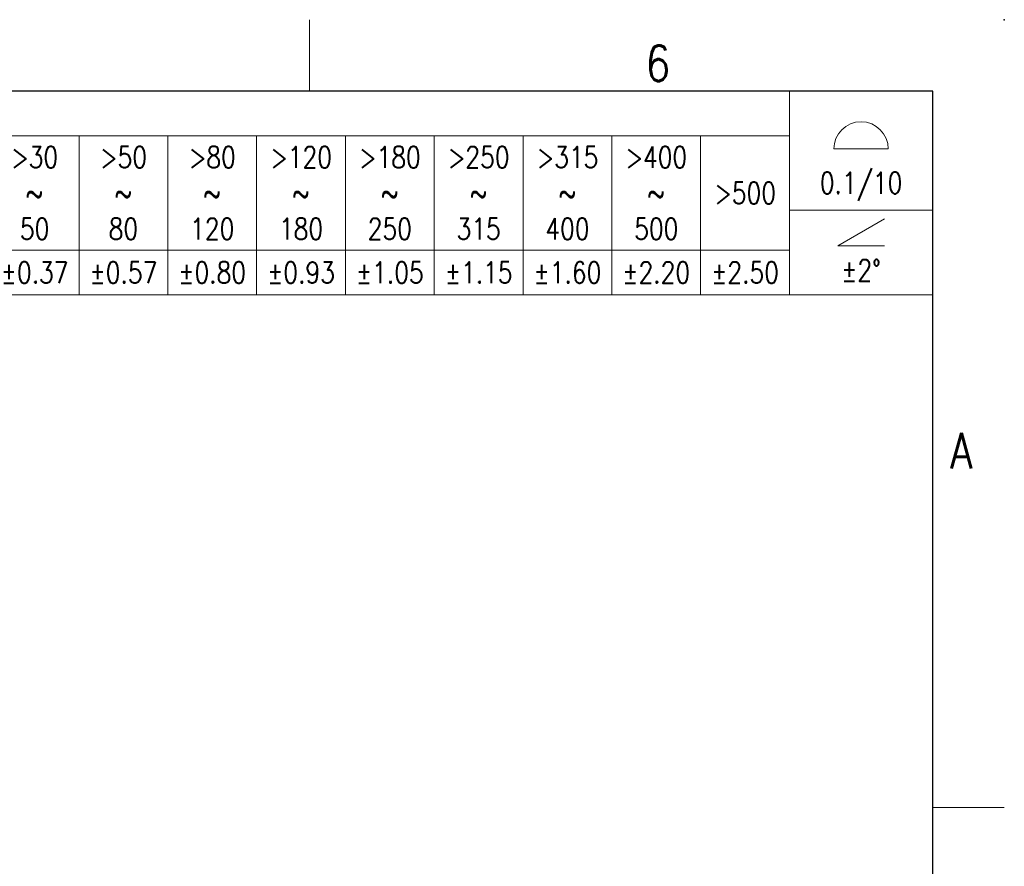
# Model space of a CAD drawing. Header units: millimetres. Extents: x -5 to 292, y -5 to 205.
# Tile 13 of 13: x 223 to 292, y 146 to 205. Entities that reach past the tile are written whole.
import ezdxf
from ezdxf.enums import TextEntityAlignment as Align

# ---------------------------------------------------------------- set-up
doc = ezdxf.new("R2010")
doc.units = ezdxf.units.MM
doc.layers.get('0').update_dxf_attribs({"lineweight": 30})
for name, color, linetype, lineweight in [('TEXT', 6, 'Continuous', 13), ('尺寸线', 3, 'Continuous', 13), ('轮廓线', 7, 'Continuous', 30)]:
    doc.layers.add(name, color=color, linetype=linetype, lineweight=lineweight)
doc.styles.add('romans-V1.1', font='romans.shx', dxfattribs={"width": 0.8})
doc.styles.add('Romans-高1.8', font='romans.shx', dxfattribs={"width": 0.8, "height": 1.8})
doc.styles.add('romans-高2.5', font='romans.shx', dxfattribs={"width": 0.8, "height": 2.5})
doc.styles.add('romans-高3.5', font='romans.shx', dxfattribs={"width": 0.8, "height": 3.5})
doc.styles.add('宋体-高2.5', font='txt', dxfattribs={"width": 0.8, "height": 2.5})

# ---------------------------------------------------------------- blocks, each defined once
blk = doc.blocks.new('*T9')
at = {"layer": '尺寸线', "color": 0, "lineweight": -2}
for p, q in [((0, 0), (6.2, 0)), ((0, 0), (0, -3.1)), ((6.2, 0), (12.4, 0)), ((12.4, 0), (18.6, 0)), ((18.6, 0), (24.8, 0)), ((24.8, 0), (31, 0)), ((31, 0), (37.2, 0)), ((37.2, 0), (43.4, 0)), ((43.4, 0), (49.6, 0)), ((49.6, 0), (55.8, 0)), ((55.8, 0), (62, 0)), ((62, 0), (68.2, 0)), ((68.2, 0), (74.4, 0)), ((74.4, 0), (80.6, 0)), ((80.6, 0), (86.8, 0)), ((86.8, 0), (96.8, 0)), ((86.8, 0), (86.8, -3.1)), ((96.8, 0), (96.8, -3.1)), ((0, -3.1), (6.2, -3.1)), ((0, -3.1), (0, -5.909)), ((6.2, -3.1), (12.4, -3.1)), ((6.2, -3.1), (6.2, -5.909)), ((12.4, -3.1), (18.6, -3.1)), ((12.4, -3.1), (12.4, -5.909)), ((18.6, -3.1), (24.8, -3.1)), ((18.6, -3.1), (18.6, -5.909)), ((24.8, -3.1), (31, -3.1)), ((24.8, -3.1), (24.8, -5.909)), ((31, -3.1), (37.2, -3.1)), ((31, -3.1), (31, -5.909)), ((37.2, -3.1), (43.4, -3.1)), ((37.2, -3.1), (37.2, -5.909)), ((43.4, -3.1), (49.6, -3.1)), ((43.4, -3.1), (43.4, -5.909)), ((49.6, -3.1), (55.8, -3.1)), ((49.6, -3.1), (49.6, -5.909)), ((55.8, -3.1), (62, -3.1)), ((55.8, -3.1), (55.8, -5.909)), ((62, -3.1), (68.2, -3.1)), ((62, -3.1), (62, -5.909)), ((68.2, -3.1), (74.4, -3.1)), ((68.2, -3.1), (68.2, -5.909)), ((74.4, -3.1), (80.6, -3.1)), ((74.4, -3.1), (74.4, -5.909)), ((80.6, -3.1), (86.8, -3.1)), ((80.6, -3.1), (80.6, -5.909)), ((86.8, -3.1), (86.8, -5.909)), ((96.8, -3.1), (96.8, -5.909)), ((0, -5.909), (0, -8.291)), ((6.2, -5.909), (6.2, -8.291)), ((12.4, -5.909), (12.4, -8.291)), ((18.6, -5.909), (18.6, -8.291)), ((24.8, -5.909), (24.8, -8.291)), ((31, -5.909), (31, -8.291)), ((37.2, -5.909), (37.2, -8.291)), ((43.4, -5.909), (43.4, -8.291)), ((49.6, -5.909), (49.6, -8.291)), ((55.8, -5.909), (55.8, -8.291)), ((62, -5.909), (62, -8.291)), ((68.2, -5.909), (68.2, -8.291)), ((74.4, -5.909), (74.4, -8.291)), ((80.6, -5.909), (80.6, -8.291)), ((86.8, -5.909), (86.8, -8.291)), ((96.8, -5.909), (96.8, -8.291)), ((0, -8.291), (0, -11.1)), ((6.2, -8.291), (6.2, -11.1)), ((12.4, -8.291), (12.4, -11.1)), ((18.6, -8.291), (18.6, -11.1)), ((24.8, -8.291), (24.8, -11.1)), ((31, -8.291), (31, -11.1)), ((37.2, -8.291), (37.2, -11.1)), ((43.4, -8.291), (43.4, -11.1)), ((49.6, -8.291), (49.6, -11.1)), ((55.8, -8.291), (55.8, -11.1)), ((62, -8.291), (62, -11.1)), ((68.2, -8.291), (68.2, -11.1)), ((74.4, -8.291), (74.4, -11.1)), ((80.6, -8.291), (80.6, -11.1)), ((86.8, -8.291), (96.8, -8.291)), ((86.8, -8.291), (86.8, -11.1)), ((96.8, -8.291), (96.8, -11.1)), ((0, -11.1), (6.2, -11.1)), ((0, -11.1), (0, -14.2)), ((6.2, -11.1), (12.4, -11.1)), ((6.2, -11.1), (6.2, -14.2)), ((12.4, -11.1), (18.6, -11.1)), ((12.4, -11.1), (12.4, -14.2)), ((18.6, -11.1), (24.8, -11.1)), ((18.6, -11.1), (18.6, -14.2)), ((24.8, -11.1), (31, -11.1)), ((24.8, -11.1), (24.8, -14.2)), ((31, -11.1), (37.2, -11.1)), ((31, -11.1), (31, -14.2)), ((37.2, -11.1), (43.4, -11.1)), ((37.2, -11.1), (37.2, -14.2)), ((43.4, -11.1), (49.6, -11.1)), ((43.4, -11.1), (43.4, -14.2)), ((49.6, -11.1), (55.8, -11.1)), ((49.6, -11.1), (49.6, -14.2)), ((55.8, -11.1), (62, -11.1)), ((55.8, -11.1), (55.8, -14.2)), ((62, -11.1), (68.2, -11.1)), ((62, -11.1), (62, -14.2)), ((68.2, -11.1), (74.4, -11.1)), ((68.2, -11.1), (68.2, -14.2)), ((74.4, -11.1), (80.6, -11.1)), ((74.4, -11.1), (74.4, -14.2)), ((80.6, -11.1), (86.8, -11.1)), ((80.6, -11.1), (80.6, -14.2)), ((86.8, -11.1), (86.8, -14.2)), ((96.8, -11.1), (96.8, -14.2)), ((0, -14.2), (6.2, -14.2)), ((6.2, -14.2), (12.4, -14.2)), ((12.4, -14.2), (18.6, -14.2)), ((18.6, -14.2), (24.8, -14.2)), ((24.8, -14.2), (31, -14.2)), ((31, -14.2), (37.2, -14.2)), ((37.2, -14.2), (43.4, -14.2)), ((43.4, -14.2), (49.6, -14.2)), ((49.6, -14.2), (55.8, -14.2)), ((55.8, -14.2), (62, -14.2)), ((62, -14.2), (68.2, -14.2)), ((68.2, -14.2), (74.4, -14.2)), ((74.4, -14.2), (80.6, -14.2)), ((80.6, -14.2), (86.8, -14.2)), ((86.8, -14.2), (96.8, -14.2))]:
    blk.add_line(p, q, dxfattribs=at)
at = {"layer": '尺寸线', "color": 3, "char_height": 1.5, "style": 'romans-高2.5'}
for s, insert, width, attachment_point in [('{\\fSimSun|b0|i0|c134|p2;\\C256; 未注公差\\Fromans|c134;/General tolerances(mm)}', (0.06, -1.55), 86.68, 4), ('{\\C256;\\P\\P0.1/10}', (91.8, -4.146), 9.88, 5)]:
    blk.add_mtext(s, dxfattribs=dict(at, insert=insert, width=width, attachment_point=attachment_point))
at = {"layer": '尺寸线', "char_height": 1.5, "attachment_point": 5}
for s, insert, width, style in [('0\\P~\\P3', (3.1, -7.1), 6.08, 'romans-高2.5'), ('>3\\P~\\P6', (9.3, -7.1), 6.08, 'romans-高2.5'), ('>6\\P~\\P10', (15.5, -7.1), 6.08, 'romans-高2.5'), ('>10\\P~\\P18', (21.7, -7.1), 6.08, 'romans-高2.5'), ('>18\\P~\\P30', (27.9, -7.1), 6.08, 'romans-高2.5'), ('>30\\P~\\P50', (34.1, -7.1), 6.08, 'romans-高2.5'), ('>50\\P~\\P80', (40.3, -7.1), 6.08, 'romans-高2.5'), ('>80\\P~\\P120', (46.5, -7.1), 6.08, 'romans-高2.5'), ('>120\\P~\\P180', (52.7, -7.1), 6.08, 'romans-高2.5'), ('>180\\P~\\P250', (58.9, -7.1), 6.08, 'romans-高2.5'), ('>250\\P~\\P315', (65.1, -7.1), 6.08, 'romans-高2.5'), ('>315\\P~\\P400', (71.3, -7.1), 6.08, 'romans-高2.5'), ('>400\\P~\\P500', (77.5, -7.1), 6.08, 'romans-高2.5'), ('>500', (83.7, -7.1), 6.08, 'romans-高2.5'), ('±0.12', (3.1, -12.65), 6.08, 'Romans-高1.8'), ('±0.18', (9.3, -12.65), 6.08, 'romans-V1.1'), ('±0.22', (15.5, -12.65), 6.08, 'romans-V1.1'), ('±0.26', (21.7, -12.65), 6.08, 'romans-V1.1'), ('±0.31', (27.9, -12.65), 6.08, 'romans-V1.1'), ('±0.37', (34.1, -12.65), 6.08, 'romans-V1.1'), ('±0.57', (40.3, -12.65), 6.08, 'romans-V1.1'), ('±0.80', (46.5, -12.65), 6.08, 'romans-V1.1'), ('±0.93', (52.7, -12.65), 6.08, 'romans-V1.1'), ('±1.05', (58.9, -12.65), 6.08, 'romans-V1.1'), ('±1.15', (65.1, -12.65), 6.08, 'romans-V1.1'), ('±1.60', (71.3, -12.65), 6.08, 'romans-V1.1'), ('±2.20', (77.5, -12.65), 6.08, 'romans-V1.1'), ('±2.50', (83.7, -12.65), 6.08, 'romans-V1.1'), ('\\P±2%%D', (91.8, -11.246), 9.88, 'romans-V1.1')]:
    blk.add_mtext(s, dxfattribs=dict(at, insert=insert, width=width, style=style))
blk = doc.blocks.new('DIN16742-TG6(NW)Rev.1.1')
at = {"layer": '尺寸线'}
for p, q in [((89.9, 10.175), (93.7, 10.175)), ((90.17, 3.414), (93.43, 5.295)), ((93.43, 3.414), (90.17, 3.414))]:
    blk.add_line(p, q, dxfattribs=at)
blk.add_arc((91.8, 10.175), 1.9, 0, 180, dxfattribs=at)
blk.add_blockref('*T9', (0, 14.2))
blk = doc.blocks.new('FOR-1754 Rev.1.1-A4客户图')
at = {"layer": 'TEXT'}
for p, q in [((-43.5, 200), (-43.5, 205)), ((0, 150), (5, 150))]:
    blk.add_line(p, q, dxfattribs=at)
at = {"layer": '轮廓线'}
blk.add_lwpolyline([(-74.666, 0), (0, 0), (0, 200), (-287, 200)], dxfattribs=at)
blk.add_point((5, 205), dxfattribs=at)
at = {"layer": 'TEXT', "style": 'romans-高2.5', "width": 0.8}
for s, p in [('6', (-20.035, 200.697)), ('A', (1.237, 173.658))]:
    blk.add_text(s, height=2.5, dxfattribs=at).set_placement(p)
at = {"layer": '尺寸线', "width": 0.8}
for tag, height, style, p in [('/', 2.5, 'romans-高2.5', (-94.886, 30.436)), ('/', 2.5, 'romans-高2.5', (-96.707, 25.38)), ('/', 2.5, 'romans-高2.5', (-102.11, 20.605)), ('15EDGKNM-3.81-XXP-1Y-1000A(H)', 3.5, 'romans-高3.5', (-40.893, 11.725)), ('CENGMZ_2018.10.18', 2.5, 'romans-高2.5', (-97.539, 6.165)), ('15EDGKNM-3.5-C04', 2.5, 'romans-高2.5', (-47.364, 6.202)), ('T0-1', 2.5, 'romans-高2.5', (-5.688, 6.165)), ('2:1', 2.5, 'romans-高2.5', (-23.284, 1.196)), ('1/1', 2.5, 'romans-高2.5', (-5.772, 1.368))]:
    blk.add_attdef(tag, text='', height=height, dxfattribs=dict(at, style=style)).set_placement(p, align=Align.CENTER)
at = {"layer": '尺寸线', "style": '宋体-高2.5', "width": 0.8}
blk.add_attdef('/', text='', height=2.5, dxfattribs=at).set_placement((-55.643, 31.973), align=Align.MIDDLE_LEFT)

msp = doc.modelspace()

# ---------------------------------------------------------------- block references
msp.add_blockref('FOR-1754 Rev.1.1-A4客户图', (287, 0))
at = {"layer": '尺寸线'}
msp.add_blockref('DIN16742-TG6(NW)Rev.1.1', (190.2, 185.8), dxfattribs=at)

doc.saveas('drawing.dxf')
